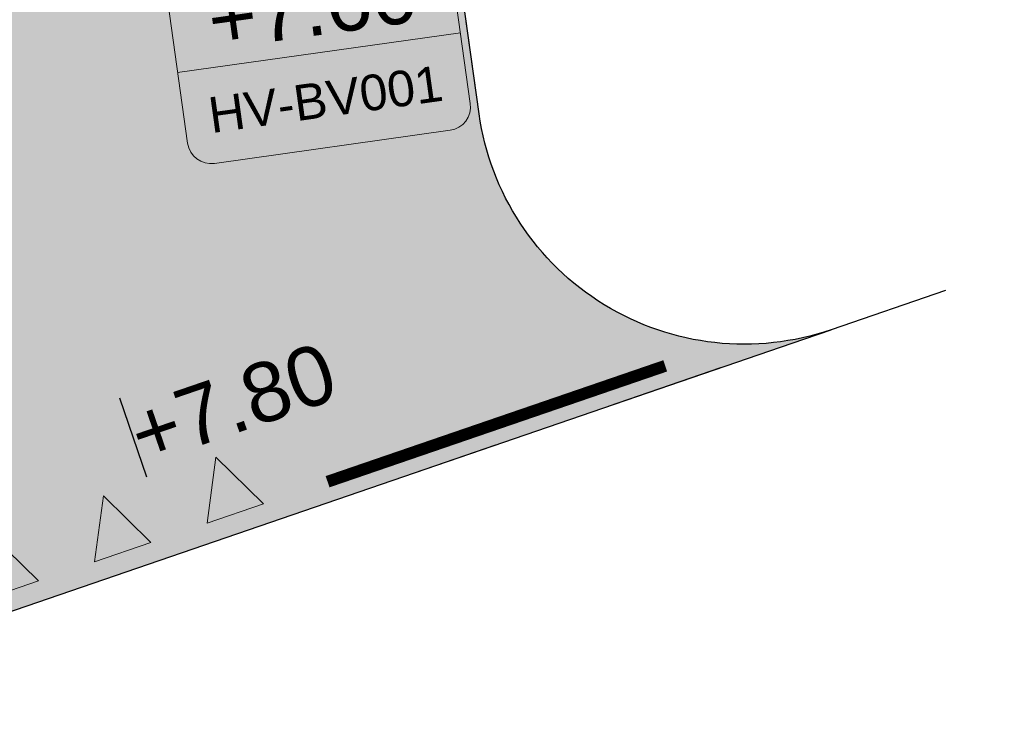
# Model space of a CAD drawing. Extents: x 98477 to 100410, y 398052 to 398969.
# Tile 8 of 256: x 98589.27 to 98597.55, y 398064.56 to 398070.41. Entities that reach past the tile are written whole.
import ezdxf
from ezdxf.enums import TextEntityAlignment as Align

# ---------------------------------------------------------------- set-up
doc = ezdxf.new("R2010")
doc.units = 0
doc.linetypes.add('AL-MATERIAALS', pattern=[2, 1, -1])
doc.linetypes.add('MA-1-1', pattern=[2, 1, -1])
for name, color, linetype, lineweight in [('N-IE-markering 1 - 1 streep', 255, 'MA-1-1', 18), ('N-IE-markering haaientanden 0.5 - 0.5', 255, 'Continuous', 18), ('N-KO-kantverharding', 2, 'Continuous', 25), ('N-RI-DWA putnummer', 24, 'Continuous', 18), ("N-VH-arcering 'MAT' grijs 251", 251, 'Continuous', 18), ('X-AL-materiaalscheiding', 1, 'AL-MATERIAALS', 18), ('X-AL-planthoogte VERWERKT', 180, 'Continuous', 25)]:
    doc.layers.add(name, color=color, linetype=linetype, lineweight=lineweight)
for name, color, linetype, plot in [('X-AL-contourlijnen', 30, 'Continuous', False), ('X-AL-hulplijn', 30, 'Continuous', False), ('X-AL-hulplijn riolering', 30, 'Continuous', False)]:
    doc.layers.add(name, color=color, linetype=linetype, plot=plot)
doc.styles.add('CS Annotative', font='arial.ttf')

# ---------------------------------------------------------------- blocks, each defined once
blk = doc.blocks.new('*U584')
at = {"layer": 'X-AL-hulplijn riolering'}
for points in [[(-0.6275572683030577, 0.6275572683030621), (7.682743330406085e-16, 0), (0.6275572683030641, 0.6275572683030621, 0.4142135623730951)], [(3.290701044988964e-15, 0), (-0.6275572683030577, -0.6275572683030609, 0.4142135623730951), (0.6275572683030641, -0.6275572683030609)]]:
    blk.add_hatch(color=256, dxfattribs=at).paths.add_polyline_path(points)
at = {"lineweight": 9}
blk.add_line((-1.762986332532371, -7.605862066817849), (10.12023049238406, -5.935784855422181), dxfattribs=at)
blk.add_lwpolyline([(-0.2160258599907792, -11.42776124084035), (9.686654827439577, -10.03603023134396, 0.414213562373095), (10.53774979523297, -8.906589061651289), (9.70271118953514, -2.964980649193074, 0.414213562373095), (8.573270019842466, -2.113885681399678), (-1.329410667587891, -3.505616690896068, 0.414213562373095), (-2.180505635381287, -4.635057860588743), (-1.345467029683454, -10.57666627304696, 0.414213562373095)], format="xyb", close=True)
at = {"layer": 'X-AL-hulplijn riolering'}
for points in [[(0.7530687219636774, -0.7530687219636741), (-0.7530687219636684, 0.7530687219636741)], [(0.7530687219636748, 0.7530687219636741), (-0.7530687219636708, -0.7530687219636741)]]:
    blk.add_lwpolyline(points, dxfattribs=at)
blk.add_circle((3.290701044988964e-15, 0), 0.8875, dxfattribs=at)
at = {"style": 'CS Annotative'}
for tag, height, p in [('HOOGTE', 2.5, (3.903637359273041, -4.814205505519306)), ('NR', 1.5, (4.453606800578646, -8.72744141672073))]:
    blk.add_attdef(tag, text='', height=height, rotation=7.999999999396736, dxfattribs=at).set_placement(p, align=Align.MIDDLE_CENTER)
blk = doc.blocks.new('*U518')
at = {"layer": 'X-AL-hulplijn', "flags": 128}
blk.add_lwpolyline([(-0.1136445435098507, 0.3310361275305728), (0.1136445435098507, -0.3310361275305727)], dxfattribs=at)
at = {"layer": 'X-AL-planthoogte VERWERKT', "linetype": 'Continuous', "style": 'CS Annotative'}
blk.add_attdef('HOOGTE-RECHTS', text='', height=0.4999999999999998, rotation=18.94732156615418, dxfattribs=at).set_placement((8.731149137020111e-11, 0), align=Align.MIDDLE_LEFT)
blk = doc.blocks.new('CS Haaientand 0.5-0.5')
blk.add_hatch(color=256).paths.add_polyline_path([(0, -0.5), (0.25, 0), (-0.25, 0)])
blk.add_lwpolyline([(0, -0.5), (0.25, 0), (-0.25, 0)], close=True)

msp = doc.modelspace()

# ---------------------------------------------------------------- hatches: boundary and pattern name
at = {"layer": "N-VH-arcering 'MAT' grijs 251"}
h = msp.add_hatch(color=256, dxfattribs=at)
h.dxf.hatch_style = 1
edge = h.paths.add_edge_path()
edge.add_line((98801.70985258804, 398275.5025756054), (98759.07881222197, 398269.5111736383))
edge.add_arc((98758.55691309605, 398273.2246788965), 3.749999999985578, 188.0000000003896, 277.9999999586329, ccw=False)
edge.add_line((98754.84340783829, 398272.7027797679), (98754.7320693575, 398273.4949942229))
edge.add_arc((98759.43584268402, 398274.1560664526), 4.75000000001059, 98.00000000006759, 188.0000000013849, ccw=False)
edge.add_line((98758.77477045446, 398278.859839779), (98802.64364589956, 398285.0252081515))
edge.add_arc((98800.79960231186, 398298.1462600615), 13.24999999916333, 278.0000000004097, 315.3695932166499)
edge.add_arc((98814.32101528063, 398284.7981743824), 5.750000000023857, 97.99999999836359, 135.3695932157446, ccw=False)
edge.add_line((98813.52076995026, 398290.4922157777), (98817.94515990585, 398291.114023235))
edge.add_arc((98818.74540523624, 398285.4199818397), 5.750000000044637, 8.00000000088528, 97.99999999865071, ccw=False)
edge.add_line((98824.43944663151, 398286.2202271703), (98832.12180180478, 398231.5574297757))
edge.add_arc((98824.4472242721, 398230.4788382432), 7.74999999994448, -36.90337989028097, 8.000000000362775, ccw=False)
edge.add_line((98830.64450586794, 398225.8252159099), (98822.02531955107, 398214.3469478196))
edge.add_arc((98828.62242576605, 398209.3930917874), 8.249999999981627, 143.0966201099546, 188.000000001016)
edge.add_line((98820.45271419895, 398208.2449137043), (98820.95212056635, 398204.6914527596))
edge.add_line((98820.95212056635, 398204.6914527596), (98824.98814049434, 398175.9736787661))
edge.add_line((98824.98814049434, 398175.9736787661), (98826.34507822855, 398166.3185650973))
edge.add_arc((98829.56344945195, 398166.7708776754), 3.249999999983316, 187.9999999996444, 277.9999999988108)
edge.add_line((98830.01576203, 398163.552506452), (98845.49611657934, 398165.7281284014))
edge.add_line((98845.49611657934, 398165.7281284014), (98850.05134969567, 398166.3683246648))
edge.add_line((98850.05134969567, 398166.3683246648), (98871.26042709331, 398169.349066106))
edge.add_line((98871.26042709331, 398169.349066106), (98879.77673248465, 398170.5459547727))
edge.add_line((98879.77673248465, 398170.5459547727), (98895.91810200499, 398172.8144763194))
edge.add_line((98895.91810200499, 398172.8144763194), (98895.01347684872, 398179.2512187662))
edge.add_line((98895.01347684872, 398179.2512187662), (98835.84495974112, 398170.9356259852))
edge.add_arc((98835.18388751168, 398175.6393993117), 4.749999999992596, 188.0000000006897, 277.9999999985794, ccw=False)
edge.add_line((98830.48011418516, 398174.9783270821), (98825.97718274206, 398207.0183491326))
edge.add_arc((98833.65176027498, 398208.096940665), 7.750000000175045, 143.0966201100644, 188.0000000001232, ccw=False)
edge.add_line((98827.4544786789, 398212.7505629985), (98836.07366499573, 398224.2288310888))
edge.add_arc((98829.47655878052, 398229.1826871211), 8.250000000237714, 323.096620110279, 367.9999999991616)
edge.add_line((98837.64627034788, 398230.3308652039), (98837.34238794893, 398232.4931008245))
edge.add_line((98837.34238794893, 398232.4931008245), (98837.34238780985, 398232.493100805))
edge.add_line((98837.34238780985, 398232.493100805), (98829.68786739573, 398286.9578446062))
edge.add_arc((98835.38190879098, 398287.7580899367), 5.749999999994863, 97.99999999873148, 188.0000000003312, ccw=False)
edge.add_line((98834.58166346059, 398293.452131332), (98882.50500414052, 398300.1873176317))
edge.add_arc((98883.61838894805, 398292.2651730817), 8.000000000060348, 11.632034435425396, 97.9999999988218, ccw=False)
edge.add_line((98891.45409032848, 398293.8781776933), (98890.9995, 398296.0865))
edge.add_line((98890.9995, 398296.0865), (98889.023, 398305.688))
edge.add_line((98889.023, 398305.688), (98888.557, 398307.974))
edge.add_line((98888.557, 398307.974), (98887.38477368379, 398314.7597044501))
edge.add_arc((98879.50153614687, 398313.3978799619), 8.00000000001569, -82.00000000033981, 9.801079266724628, ccw=False)
edge.add_line((98880.6149209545, 398305.475735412), (98872.94460748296, 398304.3977431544))
edge.add_arc((98872.42270835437, 398308.1112484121), 3.749999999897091, 189.4265010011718, 278.00000000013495, ccw=False)
edge.add_arc((92946.7354543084, 397324.3039467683), 6003.049999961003, 9.42650100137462, 10.61166010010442)
edge.add_line((98847.1206531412, 398429.7738954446), (98842.31285519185, 398429.0982035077))
edge.add_arc((92946.7354539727, 397324.3039467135), 5998.200000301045, 9.428546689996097, 10.613773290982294, ccw=False)
edge.add_arc((98860.08948650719, 398306.4687901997), 3.840166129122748, -81.43407539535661, 6.657381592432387, ccw=False)
edge.add_line((98860.66146879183, 398302.6714605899), (98847.18483033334, 398300.7774425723))
edge.add_line((98847.18483033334, 398300.7774425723), (98842.62959721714, 398300.1372463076))
edge.add_line((98842.62959721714, 398300.1372463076), (98820.15051205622, 398296.9780169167))
edge.add_arc((98819.35026672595, 398302.672058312), 5.749999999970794, 187.9999999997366, 277.99999999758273, ccw=False)
edge.add_line((98813.65622533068, 398301.8718129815), (98812.30624625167, 398311.4774132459))
edge.add_line((98812.30624625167, 398311.4774132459), (98811.1093575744, 398319.9937186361))
edge.add_line((98811.1093575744, 398319.9937186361), (98809.24443803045, 398333.2633107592))
edge.add_line((98809.24443803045, 398333.2633107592), (98808.67382831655, 398337.3234098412))
edge.add_line((98808.67382831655, 398337.3234098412), (98807.71353391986, 398344.1562595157))
edge.add_line((98807.71353391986, 398344.1562595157), (98807.70657526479, 398344.2057729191))
edge.add_line((98807.70657526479, 398344.2057729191), (98811.66764753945, 398344.7624653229))
edge.add_line((98811.66764753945, 398344.7624653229), (98829.49247277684, 398347.2675811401))
edge.add_line((98829.49247277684, 398347.2675811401), (98831.96814294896, 398347.6155138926))
edge.add_line((98831.96814294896, 398347.6155138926), (98831.06351779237, 398354.0522563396))
edge.add_line((98831.06351779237, 398354.0522563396), (98828.58784762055, 398353.704323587))
edge.add_line((98828.58784762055, 398353.704323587), (98810.76302238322, 398351.1992077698))
edge.add_line((98810.76302238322, 398351.1992077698), (98806.80195010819, 398350.6425153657))
edge.add_line((98806.80195010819, 398350.6425153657), (98806.79499145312, 398350.6920287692))
edge.add_line((98806.79499145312, 398350.6920287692), (98805.14616655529, 398362.4240275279))
edge.add_line((98805.14616655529, 398362.4240275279), (98805.04836903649, 398363.119893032))
edge.add_line((98805.04836903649, 398363.119893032), (98803.99065346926, 398370.6459303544))
edge.add_line((98803.99065346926, 398370.6459303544), (98802.48758397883, 398381.3408254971))
edge.add_line((98802.48758397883, 398381.3408254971), (98801.4298684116, 398388.8668628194))
edge.add_line((98801.4298684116, 398388.8668628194), (98799.92679892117, 398399.561757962))
edge.add_line((98799.92679892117, 398399.561757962), (98798.86908335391, 398407.0877952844))
edge.add_line((98798.86908335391, 398407.0877952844), (98797.36601386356, 398417.7826904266))
edge.add_line((98797.36601386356, 398417.7826904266), (98796.79540414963, 398421.8427895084))
edge.add_line((98796.79540414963, 398421.8427895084), (98795.88382033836, 398428.3290453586))
edge.add_line((98795.88382033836, 398428.3290453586), (98795.87686168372, 398428.3785587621))
edge.add_line((98795.87686168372, 398428.3785587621), (98799.83793395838, 398428.9352511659))
edge.add_line((98799.83793395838, 398428.9352511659), (98817.66275919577, 398431.4403669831))
edge.add_line((98817.66275919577, 398431.4403669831), (98820.13842936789, 398431.7882997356))
edge.add_line((98820.13842936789, 398431.7882997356), (98819.2338042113, 398438.2250421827))
edge.add_line((98819.2338042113, 398438.2250421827), (98816.75813403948, 398437.87710943))
edge.add_line((98816.75813403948, 398437.87710943), (98798.93330880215, 398435.3719936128))
edge.add_line((98798.93330880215, 398435.3719936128), (98794.9722365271, 398434.8153012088))
edge.add_line((98794.9722365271, 398434.8153012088), (98794.96527787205, 398434.8648146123))
edge.add_line((98794.96527787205, 398434.8648146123), (98793.37870452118, 398446.1538705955))
edge.add_line((98793.37870452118, 398446.1538705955), (98792.73850825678, 398450.7091037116))
edge.add_line((98792.73850825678, 398450.7091037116), (98789.33816684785, 398474.9037900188))
edge.add_line((98789.33816684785, 398474.9037900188), (98783.89169246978, 398474.1383379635))
edge.add_line((98783.89169246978, 398474.1383379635), (98786.76317609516, 398453.7066703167))
edge.add_arc((98782.05940276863, 398453.0455980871), 4.750000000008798, -82.0000000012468, 7.999999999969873, ccw=False)
edge.add_line((98782.72047499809, 398448.3418247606), (98773.11487473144, 398446.9918456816))
edge.add_line((98773.11487473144, 398446.9918456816), (98764.5985693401, 398445.7949570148))
edge.add_line((98764.5985693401, 398445.7949570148), (98743.40683266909, 398442.8166526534))
edge.add_line((98743.40683266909, 398442.8166526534), (98734.89052727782, 398441.6197639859))
edge.add_line((98734.89052727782, 398441.6197639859), (98611.80020633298, 398424.3205475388))
edge.add_line((98611.80020633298, 398424.3205475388), (98607.65702311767, 398453.8008279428))
edge.add_arc((98611.6373665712, 398454.1216500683), 3.993251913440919, 101.39182936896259, 184.6081706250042, ccw=False)
edge.add_line((98610.84862924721, 398458.0362323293), (98611.83889731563, 398458.1754054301))
edge.add_line((98611.83889731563, 398458.1754054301), (98639.5664032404, 398462.0722522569))
edge.add_line((98639.5664032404, 398462.0722522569), (98641.54693937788, 398462.3505984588))
edge.add_line((98641.54693937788, 398462.3505984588), (98659.37176461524, 398464.8557142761))
edge.add_line((98659.37176461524, 398464.8557142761), (98661.84743478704, 398465.2036470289))
edge.add_line((98661.84743478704, 398465.2036470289), (98660.94280963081, 398471.6403894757))
edge.add_line((98660.94280963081, 398471.6403894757), (98649.90132066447, 398470.0886093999))
edge.add_line((98649.90132066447, 398470.0886093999), (98624.64948491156, 398466.5396953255))
edge.add_line((98624.64948491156, 398466.5396953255), (98622.66894877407, 398466.2613491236))
edge.add_line((98622.66894877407, 398466.2613491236), (98604.84412353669, 398463.7562333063))
edge.add_line((98604.84412353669, 398463.7562333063), (98602.86358739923, 398463.4778871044))
edge.add_line((98602.86358739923, 398463.4778871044), (98594.9414428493, 398462.3645022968))
edge.add_line((98594.9414428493, 398462.3645022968), (98576.27488975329, 398459.7410893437))
edge.add_line((98576.27488975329, 398459.7410893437), (98577.17951490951, 398453.3043468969))
edge.add_line((98577.17951490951, 398453.3043468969), (98578.1697829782, 398453.4435199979))
edge.add_line((98578.1697829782, 398453.4435199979), (98598.47059208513, 398456.2943364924))
edge.add_arc((98598.79151287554, 398452.3139562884), 3.993296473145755, 11.424909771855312, 94.60953932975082, ccw=False)
edge.add_line((98602.70568277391, 398453.1049624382), (98606.84886598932, 398423.6246820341))
edge.add_line((98606.84886598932, 398423.6246820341), (98548.81915716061, 398415.4691383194))
edge.add_arc((98548.15808493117, 398420.172911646), 4.750000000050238, 188.0000000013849, 277.99999999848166, ccw=False)
edge.add_line((98543.45431160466, 398419.5118394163), (98539.76818545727, 398445.7399897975))
edge.add_line((98539.76818545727, 398445.7399897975), (98538.97597100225, 398445.6286513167))
edge.add_line((98538.97597100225, 398445.6286513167), (98538.73241807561, 398447.361620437))
edge.add_line((98538.73241807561, 398447.361620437), (98534.77134580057, 398446.8049280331))
edge.add_line((98534.77134580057, 398446.8049280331), (98536.52992450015, 398434.2919904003))
edge.add_line((98536.52992450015, 398434.2919904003), (98537.17012076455, 398429.7367572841))
edge.add_line((98537.17012076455, 398429.7367572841), (98538.39484405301, 398421.0223982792))
edge.add_line((98538.39484405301, 398421.0223982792), (98539.03504031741, 398416.467165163))
edge.add_line((98539.03504031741, 398416.467165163), (98541.02521566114, 398402.30633178))
edge.add_line((98541.02521566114, 398402.30633178), (98541.66541192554, 398397.7510986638))
edge.add_line((98541.66541192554, 398397.7510986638), (98543.65558726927, 398383.5902652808))
edge.add_line((98543.65558726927, 398383.5902652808), (98544.29578353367, 398379.0350321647))
edge.add_line((98544.29578353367, 398379.0350321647), (98545.60401068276, 398369.7265123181))
edge.add_arc((98543.87104156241, 398369.4829593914), 1.750000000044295, -82.00000000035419, 7.99999999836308, ccw=False)
edge.add_line((98544.11459448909, 398367.7499902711), (98522.47723718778, 398364.7090580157))
edge.add_line((98522.47723718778, 398364.7090580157), (98523.21485462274, 398359.4606372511))
edge.add_line((98523.21485462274, 398359.4606372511), (98545.05026553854, 398362.5294041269))
edge.add_line((98545.05026553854, 398362.5294041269), (98549.60549865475, 398363.1696003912))
edge.add_line((98549.60549865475, 398363.1696003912), (98564.16243926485, 398365.2154449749))
edge.add_arc((98564.82351149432, 398360.5116716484), 4.749999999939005, 8.000000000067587, 97.99999999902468, ccw=False)
edge.add_line((98569.5272848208, 398361.172743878), (98576.49985717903, 398311.5603136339))
edge.add_arc((98571.7960838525, 398310.8992414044), 4.749999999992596, -82.0000000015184, 7.999999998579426, ccw=False)
edge.add_line((98572.45715608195, 398306.1954680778), (98563.84182388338, 398304.9846620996))
edge.add_line((98563.84182388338, 398304.9846620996), (98559.28659076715, 398304.3444658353))
edge.add_line((98559.28659076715, 398304.3444658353), (98541.0161448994, 398301.7767221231))
edge.add_line((98541.0161448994, 398301.7767221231), (98541.7537623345, 398296.5283013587))
edge.add_line((98541.7537623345, 398296.5283013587), (98553.88454617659, 398298.2331718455))
edge.add_arc((98554.12809910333, 398296.5002027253), 1.749999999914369, 7.999999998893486, 98.0000000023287, ccw=False)
edge.add_line((98555.86106822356, 398296.7437556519), (98557.35022040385, 398286.1478873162))
edge.add_line((98557.35022040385, 398286.1478873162), (98557.99041666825, 398281.5926542))
edge.add_line((98557.99041666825, 398281.5926542), (98560.13368242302, 398266.3425259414))
edge.add_line((98560.13368242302, 398266.3425259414), (98560.77387868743, 398261.7872928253))
edge.add_line((98560.77387868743, 398261.7872928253), (98562.9171444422, 398246.5371645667))
edge.add_line((98562.9171444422, 398246.5371645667), (98563.5573407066, 398241.9819314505))
edge.add_line((98563.5573407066, 398241.9819314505), (98565.70060646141, 398226.7318031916))
edge.add_line((98565.70060646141, 398226.7318031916), (98566.34080272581, 398222.1765700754))
edge.add_line((98566.34080272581, 398222.1765700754), (98567.56552601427, 398213.4622110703))
edge.add_line((98567.56552601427, 398213.4622110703), (98568.20572227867, 398208.9069779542))
edge.add_line((98568.20572227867, 398208.9069779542), (98576.53105717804, 398149.6691420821))
edge.add_line((98576.53105717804, 398149.6691420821), (98576.55610833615, 398149.4908938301))
edge.add_line((98576.55610833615, 398149.4908938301), (98535.4599834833, 398143.7152101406))
edge.add_line((98535.4599834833, 398143.7152101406), (98536.3465161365, 398137.4072025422))
edge.add_line((98536.3465161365, 398137.4072025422), (98537.33678420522, 398137.5463756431))
edge.add_line((98537.33678420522, 398137.5463756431), (98577.44264098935, 398143.1828862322))
edge.add_line((98577.44264098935, 398143.1828862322), (98578.76478544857, 398133.7753395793))
edge.add_line((98578.76478544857, 398133.7753395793), (98538.65892866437, 398128.1388289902))
edge.add_line((98538.65892866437, 398128.1388289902), (98537.66866059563, 398127.9996558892))
edge.add_line((98537.66866059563, 398127.9996558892), (98538.57328575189, 398121.5629134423))
edge.add_line((98538.57328575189, 398121.5629134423), (98579.66941060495, 398127.3385971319))
edge.add_line((98579.66941060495, 398127.3385971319), (98579.67636925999, 398127.2890837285))
edge.add_line((98579.67636925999, 398127.2890837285), (98580.7660946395, 398119.5352847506))
edge.add_line((98580.7660946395, 398119.5352847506), (98582.57534495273, 398106.6617998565))
edge.add_line((98582.57534495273, 398106.6617998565), (98583.06245080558, 398103.1958616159))
edge.add_line((98583.06245080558, 398103.1958616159), (98584.87170111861, 398090.3223767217))
edge.add_line((98584.87170111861, 398090.3223767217), (98585.35880697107, 398086.8564384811))
edge.add_line((98585.35880697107, 398086.8564384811), (98587.16805728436, 398073.9829535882))
edge.add_line((98587.16805728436, 398073.9829535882), (98588.14928671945, 398067.0011433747))
edge.add_arc((98585.92118356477, 398066.6880038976), 2.249999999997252, -71.05267843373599, 7.999999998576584, ccw=False)
edge.add_line((98586.6517556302, 398064.5599145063), (98587.08769329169, 398064.7095716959))
edge.add_line((98587.08769329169, 398064.7095716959), (98595.76511800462, 398067.6885274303))
edge.add_line((98595.76511800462, 398067.6885274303), (98596.09256923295, 398067.8009412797))
edge.add_arc((98595.36199716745, 398069.9290306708), 2.249999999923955, 187.9999999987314, 288.947321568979, ccw=False)
edge.add_line((98593.13389401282, 398069.6158911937), (98582.46560133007, 398145.5247379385))
edge.add_arc((98587.16937465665, 398146.1858101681), 4.750000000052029, 98.00000000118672, 187.9999999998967, ccw=False)
edge.add_line((98586.50830242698, 398150.8895834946), (98609.06670264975, 398154.0599598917))
edge.add_line((98609.06670264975, 398154.0599598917), (98621.30783352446, 398156.2004915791))
edge.add_line((98621.30783352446, 398156.2004915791), (98618.71337939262, 398174.6609919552))
edge.add_line((98618.71337939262, 398174.6609919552), (98600.88855415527, 398172.155876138))
edge.add_line((98600.88855415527, 398172.155876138), (98602.70587460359, 398159.2249692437))
edge.add_line((98602.70587460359, 398159.2249692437), (98585.67326382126, 398156.8311919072))
edge.add_arc((98585.08617653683, 398161.633146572), 4.837710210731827, 189.0296070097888, 276.97039299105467, ccw=False)
edge.add_line((98580.30841826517, 398160.8738930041), (98573.6350680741, 398208.3572469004))
edge.add_line((98573.6350680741, 398208.3572469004), (98572.71652560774, 398214.8930161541))
edge.add_line((98572.71652560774, 398214.8930161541), (98570.01656744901, 398234.1042166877))
edge.add_line((98570.01656744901, 398234.1042166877), (98569.09802498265, 398240.6399859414))
edge.add_line((98569.09802498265, 398240.6399859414), (98568.63179509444, 398243.9573839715))
edge.add_line((98568.63179509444, 398243.9573839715), (98568.16556520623, 398247.2747820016))
edge.add_arc((98572.86933853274, 398247.9358542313), 4.74999999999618, 98.00000000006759, 188.0000000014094, ccw=False)
edge.add_line((98572.20826630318, 398252.6396275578), (98597.85620928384, 398256.2442108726))
edge.add_line((98597.85620928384, 398256.2442108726), (98604.39197853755, 398257.1627533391))
edge.add_line((98604.39197853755, 398257.1627533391), (98619.64210679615, 398259.3060190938))
edge.add_line((98619.64210679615, 398259.3060190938), (98626.17787604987, 398260.2245615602))
edge.add_line((98626.17787604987, 398260.2245615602), (98639.44746817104, 398262.089481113))
edge.add_line((98639.44746817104, 398262.089481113), (98639.4969815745, 398262.096439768))
edge.add_line((98639.4969815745, 398262.096439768), (98640.05367397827, 398258.1353674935))
edge.add_line((98640.05367397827, 398258.1353674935), (98641.8629242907, 398245.2618825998))
edge.add_line((98641.8629242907, 398245.2618825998), (98642.14127049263, 398243.2813464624))
edge.add_line((98642.14127049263, 398243.2813464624), (98643.25465530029, 398235.3592019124))
edge.add_line((98643.25465530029, 398235.3592019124), (98644.5767997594, 398225.9516552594))
edge.add_line((98644.5767997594, 398225.9516552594), (98646.03811731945, 398215.5538405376))
edge.add_line((98646.03811731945, 398215.5538405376), (98646.38605007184, 398213.0781703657))
edge.add_line((98646.38605007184, 398213.0781703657), (98652.82279251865, 398213.9827955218))
edge.add_line((98652.82279251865, 398213.9827955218), (98652.47485976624, 398216.4584656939))
edge.add_line((98652.47485976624, 398216.4584656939), (98651.70940771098, 398221.904940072))
edge.add_line((98651.70940771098, 398221.904940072), (98651.43106150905, 398223.8854762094))
edge.add_line((98651.43106150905, 398223.8854762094), (98649.62181119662, 398236.758961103))
edge.add_line((98649.62181119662, 398236.758961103), (98649.34346499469, 398238.7394972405))
edge.add_line((98649.34346499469, 398238.7394972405), (98646.49041642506, 398259.0399926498))
edge.add_line((98646.49041642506, 398259.0399926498), (98645.93372402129, 398263.0010649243))
edge.add_line((98645.93372402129, 398263.0010649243), (98645.98323742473, 398263.0080235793))
edge.add_line((98645.98323742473, 398263.0080235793), (98654.39783815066, 398264.1906185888))
edge.add_line((98654.39783815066, 398264.1906185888), (98722.62535253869, 398273.7793704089))
edge.add_line((98722.62535253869, 398273.7793704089), (98731.14165792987, 398274.9762590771))
edge.add_line((98731.14165792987, 398274.9762590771), (98743.97026282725, 398276.7792019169))
edge.add_arc((98744.55735011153, 398271.9772472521), 4.837710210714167, 9.02960700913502, 96.9703929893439, ccw=False)
edge.add_line((98749.33510838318, 398272.73650082), (98750.7268393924, 398262.8338201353))
edge.add_line((98750.7268393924, 398262.8338201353), (98752.41029510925, 398263.0704144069))
edge.add_line((98752.41029510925, 398263.0704144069), (98756.96552822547, 398263.7106106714))
edge.add_line((98756.96552822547, 398263.7106106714), (98772.21565648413, 398265.8538764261))
edge.add_line((98772.21565648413, 398265.8538764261), (98776.77088960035, 398266.4940726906))
edge.add_line((98776.77088960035, 398266.4940726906), (98795.98209013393, 398269.1940308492))
edge.add_line((98795.98209013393, 398269.1940308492), (98800.53732325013, 398269.8342271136))
edge.add_line((98800.53732325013, 398269.8342271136), (98802.46834598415, 398270.1056146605))
edge.add_line((98802.46834598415, 398270.1056146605), (98801.70985258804, 398275.5025756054))
edge = h.paths.add_edge_path(flags=16)
edge.add_line((98744.0622075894, 398333.4636472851), (98751.98435213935, 398334.5770320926))
edge.add_line((98751.98435213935, 398334.5770320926), (98753.96600319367, 398334.8555349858))
edge.add_line((98753.96600319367, 398334.8555349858), (98764.36270300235, 398336.316695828))
edge.add_line((98764.36270300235, 398336.316695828), (98764.36270299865, 398336.3166958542))
edge.add_line((98764.36270299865, 398336.3166958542), (98766.34323913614, 398336.5950420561))
edge.add_line((98766.34323913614, 398336.5950420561), (98774.26538368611, 398337.7084268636))
edge.add_line((98774.26538368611, 398337.7084268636), (98774.24729118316, 398337.8371617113))
edge.add_line((98774.24729118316, 398337.8371617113), (98802.48973650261, 398341.8063785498))
edge.add_line((98802.48973650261, 398341.8063785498), (98803.0185942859, 398338.0433598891))
edge.add_line((98803.0185942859, 398338.0433598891), (98808.47417984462, 398299.2248515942))
edge.add_arc((98800.79960231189, 398298.1462600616), 7.750000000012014, -82.00000000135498, 8.000000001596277, ccw=False)
edge.add_line((98801.87819384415, 398290.4716825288), (98771.96746476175, 398286.2680036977))
edge.add_line((98771.96746476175, 398286.2680036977), (98767.41223164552, 398285.6278074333))
edge.add_line((98767.41223164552, 398285.6278074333), (98755.13290759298, 398283.9020609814))
edge.add_line((98755.13290759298, 398283.9020609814), (98746.61660220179, 398282.7051723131))
edge.add_line((98746.61660220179, 398282.7051723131), (98730.37620587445, 398280.4227334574))
edge.add_line((98730.37620587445, 398280.4227334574), (98721.85990048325, 398279.2258447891))
edge.add_line((98721.85990048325, 398279.2258447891), (98654.3282516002, 398269.7348904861))
edge.add_arc((98653.66717937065, 398274.4386638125), 4.749999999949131, 187.9999999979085, 277.9999999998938, ccw=False)
edge.add_line((98648.96340604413, 398273.7775915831), (98644.1340994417, 398308.1398935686))
edge.add_line((98644.1340994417, 398308.1398935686), (98642.93721077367, 398316.6561989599))
edge.add_line((98642.93721077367, 398316.6561989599), (98640.29988051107, 398335.4217788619))
edge.add_line((98640.29988051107, 398335.4217788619), (98638.12129075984, 398335.1155980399))
edge.add_line((98638.12129075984, 398335.1155980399), (98637.23004949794, 398334.990342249))
edge.add_line((98637.23004949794, 398334.990342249), (98635.05145974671, 398334.6841614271))
edge.add_line((98635.05145974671, 398334.6841614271), (98635.74036659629, 398329.7823344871))
edge.add_line((98635.74036659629, 398329.7823344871), (98636.93725526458, 398321.266029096))
edge.add_line((98636.93725526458, 398321.266029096), (98638.384655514, 398310.967241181))
edge.add_line((98638.384655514, 398310.967241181), (98639.02485177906, 398306.4120080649))
edge.add_line((98639.02485177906, 398306.4120080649), (98641.16811753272, 398291.1618798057))
edge.add_line((98641.16811753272, 398291.1618798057), (98642.36500620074, 398282.6455744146))
edge.add_line((98642.36500620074, 398282.6455744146), (98643.71498527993, 398273.0399741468))
edge.add_arc((98639.01121195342, 398272.3789019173), 4.749999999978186, -82.00000000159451, 7.999999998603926, ccw=False)
edge.add_line((98639.67228418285, 398267.6751285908), (98619.32227537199, 398264.8151213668))
edge.add_line((98619.32227537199, 398264.8151213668), (98614.27190822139, 398264.1053385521))
edge.add_line((98614.27190822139, 398264.1053385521), (98593.92189940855, 398261.2453313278))
edge.add_arc((98593.26082717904, 398265.9491046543), 4.750000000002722, 188.0000000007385, 277.9999999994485, ccw=False)
edge.add_line((98588.55705385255, 398265.2880324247), (98581.77932383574, 398313.5140873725))
edge.add_line((98581.77932383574, 398313.5140873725), (98580.58243516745, 398322.0303927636))
edge.add_line((98580.58243516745, 398322.0303927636), (98575.23122943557, 398360.1062000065))
edge.add_line((98575.23122943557, 398360.1062000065), (98574.59103317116, 398364.6614331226))
edge.add_line((98574.59103317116, 398364.6614331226), (98572.66348572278, 398378.3766458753))
edge.add_line((98572.66348572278, 398378.3766458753), (98571.18825085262, 398388.8734874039))
edge.add_line((98571.18825085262, 398388.8734874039), (98568.51612731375, 398407.8866343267))
edge.add_arc((98573.21990064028, 398408.5477065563), 4.750000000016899, 97.9999999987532, 188.0000000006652, ccw=False)
edge.add_line((98572.55882841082, 398413.2514798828), (98607.11918401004, 398418.1086211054))
edge.add_line((98607.11918401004, 398418.1086211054), (98607.61431804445, 398418.1782076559))
edge.add_line((98607.61431804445, 398418.1782076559), (98611.58353488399, 398389.9357623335))
edge.add_line((98611.58353488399, 398389.9357623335), (98611.454800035, 398389.9176698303))
edge.add_line((98611.454800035, 398389.9176698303), (98613.2640503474, 398377.0441849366))
edge.add_line((98613.2640503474, 398377.0441849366), (98613.33363689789, 398376.5490509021))
edge.add_line((98613.33363689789, 398376.5490509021), (98626.20712179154, 398378.3583012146))
edge.add_line((98626.20712179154, 398378.3583012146), (98628.18765792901, 398378.6366474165))
edge.add_line((98628.18765792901, 398378.6366474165), (98636.10980247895, 398379.7500322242))
edge.add_line((98636.10980247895, 398379.7500322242), (98648.36932117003, 398381.4729952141))
edge.add_line((98648.36932117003, 398381.4729952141), (98647.4646960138, 398387.9097376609))
edge.add_line((98647.4646960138, 398387.9097376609), (98634.59121112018, 398386.1004873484))
edge.add_line((98634.59121112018, 398386.1004873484), (98632.49184281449, 398385.8054403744))
edge.add_line((98632.49184281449, 398385.8054403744), (98619.73719008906, 398384.0128908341))
edge.add_line((98619.73719008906, 398384.0128908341), (98617.50908693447, 398383.6997513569))
edge.add_line((98617.50908693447, 398383.6997513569), (98612.56565838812, 398418.8740731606))
edge.add_line((98612.56565838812, 398418.8740731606), (98613.06079242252, 398418.943659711))
edge.add_line((98613.06079242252, 398418.943659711), (98667.57504960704, 398426.6051389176))
edge.add_line((98667.57504960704, 398426.6051389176), (98722.08930679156, 398434.2666181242))
edge.add_line((98722.08930679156, 398434.2666181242), (98726.14940587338, 398434.8372278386))
edge.add_line((98726.14940587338, 398434.8372278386), (98759.42241298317, 398439.51344403))
edge.add_line((98759.42241298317, 398439.51344403), (98763.48251206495, 398440.084053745))
edge.add_line((98763.48251206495, 398440.084053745), (98783.48592705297, 398442.8953503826))
edge.add_arc((98784.14699928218, 398438.191577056), 4.750000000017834, 8.000000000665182, 97.99999999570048, ccw=False)
edge.add_line((98788.85077260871, 398438.8526492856), (98795.6145853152, 398390.7256211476))
edge.add_arc((98790.91081198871, 398390.064548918), 4.749999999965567, -82.00000000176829, 8.000000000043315, ccw=False)
edge.add_line((98791.57188421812, 398385.3607755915), (98787.36324492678, 398384.7692899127))
edge.add_line((98787.36324492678, 398384.7692899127), (98774.48976003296, 398382.9600396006))
edge.add_line((98774.48976003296, 398382.9600396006), (98766.12199485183, 398381.7840268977))
edge.add_line((98766.12199485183, 398381.7840268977), (98766.07248144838, 398381.7770682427))
edge.add_line((98766.07248144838, 398381.7770682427), (98764.94517930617, 398389.7982395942))
edge.add_line((98764.94517930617, 398389.7982395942), (98762.09213076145, 398410.0987350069))
edge.add_line((98762.09213076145, 398410.0987350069), (98761.95295766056, 398411.0890030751))
edge.add_line((98761.95295766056, 398411.0890030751), (98755.5162152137, 398410.1843779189))
edge.add_line((98755.5162152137, 398410.1843779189), (98755.65538831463, 398409.1941098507))
edge.add_line((98755.65538831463, 398409.1941098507), (98758.50843688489, 398388.893614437))
edge.add_line((98758.50843688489, 398388.893614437), (98759.63573900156, 398380.8724430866))
edge.add_line((98759.63573900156, 398380.8724430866), (98759.5862255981, 398380.8654844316))
edge.add_line((98759.5862255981, 398380.8654844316), (98748.79230364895, 398379.3484976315))
edge.add_line((98748.79230364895, 398379.3484976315), (98744.23707053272, 398378.7083013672))
edge.add_line((98744.23707053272, 398378.7083013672), (98741.31577972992, 398378.2977407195))
edge.add_line((98741.31577972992, 398378.2977407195), (98735.86930535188, 398377.532288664))
edge.add_line((98735.86930535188, 398377.532288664), (98732.94801454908, 398377.1217280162))
edge.add_line((98732.94801454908, 398377.1217280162), (98728.39278143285, 398376.4815317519))
edge.add_line((98728.39278143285, 398376.4815317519), (98718.31915239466, 398375.0657755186))
edge.add_arc((98720.44154218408, 398359.9641874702), 15.25000000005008, 97.9999999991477, 128.0000000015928)
edge.add_line((98711.052704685, 398371.9813514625), (98707.24934533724, 398369.0098414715))
edge.add_line((98707.24934533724, 398369.0098414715), (98710.51235115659, 398364.8333844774))
edge.add_line((98710.51235115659, 398364.8333844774), (98713.62044188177, 398367.261691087))
edge.add_arc((98721.25410813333, 398357.3241039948), 12.53110121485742, 99.37790491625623, 127.53006232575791, ccw=False)
edge.add_line((98719.21222162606, 398369.6877279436), (98728.55711414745, 398371.001066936))
edge.add_line((98728.55711414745, 398371.001066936), (98733.11234726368, 398371.6412632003))
edge.add_line((98733.11234726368, 398371.6412632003), (98743.90626921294, 398373.1582500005))
edge.add_line((98743.90626921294, 398373.1582500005), (98752.42257460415, 398374.3551386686))
edge.add_line((98752.42257460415, 398374.3551386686), (98763.21649655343, 398375.8721254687))
edge.add_line((98763.21649655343, 398375.8721254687), (98767.77172966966, 398376.512321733))
edge.add_line((98767.77172966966, 398376.512321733), (98793.32064568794, 398380.102987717))
edge.add_arc((98793.7681908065, 398376.2908113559), 3.838357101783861, 9.304190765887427, 96.69580920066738, ccw=False)
edge.add_line((98797.55605007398, 398376.9113815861), (98799.60189465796, 398362.3544409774))
edge.add_line((98799.60189465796, 398362.3544409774), (98801.64078058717, 398347.8470137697))
edge.add_line((98801.64078058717, 398347.8470137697), (98801.71036713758, 398347.3518797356))
edge.add_line((98801.71036713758, 398347.3518797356), (98773.46792181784, 398343.3826628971))
edge.add_line((98773.46792181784, 398343.3826628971), (98773.36075853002, 398344.1451693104))
edge.add_line((98773.36075853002, 398344.1451693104), (98770.8850883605, 398343.7972365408))
edge.add_line((98770.8850883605, 398343.7972365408), (98758.01160346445, 398341.9879862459))
edge.add_line((98758.01160346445, 398341.9879862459), (98756.03106732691, 398341.7096400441))
edge.add_line((98756.03106732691, 398341.7096400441), (98743.15758242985, 398339.900389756))
edge.add_line((98743.15758242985, 398339.900389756), (98743.15758243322, 398339.9003897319))
edge.add_line((98743.15758243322, 398339.9003897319), (98742.16731436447, 398339.761216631))
edge.add_line((98742.16731436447, 398339.761216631), (98743.07193952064, 398333.3244741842))
edge.add_line((98743.07193952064, 398333.3244741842), (98744.0622075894, 398333.4636472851))
edge = h.paths.add_edge_path(flags=16)
edge.add_line((98545.99047331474, 398402.9031704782), (98545.73996173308, 398404.6856530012))
edge.add_arc((98550.44373505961, 398405.3467252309), 4.750000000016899, 98.00000000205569, 188.0000000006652, ccw=False)
edge.add_line((98549.78266282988, 398410.0504985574), (98557.70480737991, 398411.1638833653))
edge.add_arc((98558.36587960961, 398406.4601100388), 4.750000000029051, 8.000000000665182, 98.00000000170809, ccw=False)
edge.add_line((98563.06965293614, 398407.1211822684), (98563.35495779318, 398405.0911327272))
edge.add_line((98563.35495779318, 398405.0911327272), (98565.09462155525, 398392.7127818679))
edge.add_line((98565.09462155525, 398392.7127818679), (98565.44255430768, 398390.237111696))
edge.add_line((98565.44255430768, 398390.237111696), (98567.18221806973, 398377.8587608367))
edge.add_line((98567.18221806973, 398377.8587608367), (98567.46752292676, 398375.8287112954))
edge.add_arc((98562.76374960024, 398375.1676390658), 4.749999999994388, -82.00000000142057, 7.9999999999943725, ccw=False)
edge.add_line((98563.42482182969, 398370.4638657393), (98555.50267727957, 398369.3504809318))
edge.add_arc((98554.84160505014, 398374.0542542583), 4.749999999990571, 187.9999999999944, 277.99999999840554, ccw=False)
edge.add_line((98550.13783172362, 398373.3931820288), (98549.88732014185, 398375.1756645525))
edge.add_line((98549.88732014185, 398375.1756645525), (98548.07806982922, 398388.0491494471))
edge.add_line((98548.07806982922, 398388.0491494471), (98547.79972362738, 398390.0296855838))
edge.add_line((98547.79972362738, 398390.0296855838), (98545.99047331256, 398402.9031704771))
edge = h.paths.add_edge_path(flags=16)
edge.add_line((98580.97427237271, 398279.7231952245), (98580.69592617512, 398281.7037313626))
edge.add_line((98580.69592617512, 398281.7037313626), (98579.23460861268, 398292.1015460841))
edge.add_line((98579.23460861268, 398292.1015460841), (98578.55961907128, 398296.9043462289))
edge.add_arc((98573.85584574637, 398296.2432739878), 4.750000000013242, 8.000000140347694, 98.00000000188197)
edge.add_line((98573.19477351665, 398300.9470473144), (98565.5697093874, 398299.8754144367))
edge.add_arc((98566.23078161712, 398295.1716411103), 4.749999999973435, 98.00000000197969, 186.1903587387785)
edge.add_line((98561.5084782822, 398294.6594387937), (98561.50613232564, 398294.659109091))
edge.add_line((98561.50613232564, 398294.659109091), (98563.66331539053, 398279.3099540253))
edge.add_line((98563.66331539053, 398279.3099540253), (98563.94166159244, 398277.329417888))
edge.add_line((98563.94166159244, 398277.329417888), (98566.09884465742, 398261.9802628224))
edge.add_line((98566.09884465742, 398261.9802628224), (98566.10119061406, 398261.980592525))
edge.add_arc((98570.78174201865, 398262.7898752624), 4.749999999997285, 189.8096412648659, 277.9999999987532)
edge.add_line((98571.4428142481, 398258.0861019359), (98579.06787837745, 398259.1577348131))
edge.add_arc((98578.406806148, 398263.8615081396), 4.749999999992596, 277.9999999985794, 367.9999999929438)
edge.add_line((98583.11057947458, 398264.5225803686), (98582.43558993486, 398269.325380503))
edge.add_line((98582.43558993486, 398269.325380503), (98580.97427237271, 398279.7231952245))
edge = h.paths.add_edge_path(flags=16)
edge.add_line((98615.08128089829, 398162.7819088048), (98614.48868373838, 398166.998456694))
edge.add_arc((98612.75571461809, 398166.7549037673), 1.749999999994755, 8.000000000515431, 98.00000000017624)
edge.add_line((98612.51216169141, 398168.4878728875), (98608.55108941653, 398167.9311804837))
edge.add_arc((98608.79464234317, 398166.1982113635), 1.749999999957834, 97.99999999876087, 188.000000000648)
edge.add_line((98607.06167322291, 398165.9546584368), (98607.65427038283, 398161.7381105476))
edge.add_arc((98609.38723950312, 398161.9816634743), 1.749999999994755, 188.0000000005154, 277.999999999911)
edge.add_line((98609.6307924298, 398160.248694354), (98613.59186470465, 398160.8053867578))
edge.add_arc((98613.348311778, 398162.5383558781), 1.749999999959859, 277.9999999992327, 368.0000000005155)

# ---------------------------------------------------------------- linework, layer by layer
at = {"layer": 'N-IE-markering 1 - 1 streep', "ltscale": 5, "const_width": 0.1, "flags": 128}
msp.add_lwpolyline([(98591.86032278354, 398066.5231073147), (98594.69835147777, 398067.4974012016)], dxfattribs=at)
at = {"layer": 'N-KO-kantverharding', "flags": 128}
msp.add_lwpolyline([(98597.054, 398068.131), (98596.09256923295, 398067.8009412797, -0.4713496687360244), (98593.13389401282, 398069.6158911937), (98582.46560133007, 398145.5247379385, -0.4142135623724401), (98586.50830242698, 398150.8895834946), (98609.06670264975, 398154.0599598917), (98621.30783352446, 398156.2004915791), (98618.71337939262, 398174.6609919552), (98600.88855415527, 398172.155876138), (98602.70587460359, 398159.2249692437), (98585.67326382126, 398156.8311919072, -0.4037257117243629), (98580.30841826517, 398160.8738930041), (98573.6350680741, 398208.3572469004)], format="xyb", dxfattribs=at)
at = {"layer": 'X-AL-contourlijnen', "flags": 128}
msp.add_lwpolyline([(98579.67636925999, 398127.2890837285), (98580.7660946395, 398119.5352847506), (98582.57534495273, 398106.6617998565), (98583.06245080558, 398103.1958616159), (98584.87170111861, 398090.3223767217), (98585.35880697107, 398086.8564384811), (98587.16805728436, 398073.9829535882), (98588.14928671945, 398067.0011433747, -0.3592961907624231), (98586.6517556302, 398064.5599145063), (98587.08769329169, 398064.7095716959), (98595.76511800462, 398067.6885274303), (98596.09256923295, 398067.8009412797, -0.4713496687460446), (98593.13389401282, 398069.6158911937), (98582.46560133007, 398145.5247379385, -0.4142135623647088)], format="xyb", dxfattribs=at)
at = {"layer": 'X-AL-materiaalscheiding', "flags": 128}
msp.add_lwpolyline([(98586.6517556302, 398064.5599145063), (98587.08769329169, 398064.7095716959), (98595.76511800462, 398067.6885274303), (98596.09256923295, 398067.8009412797)], dxfattribs=at)

# ---------------------------------------------------------------- block references
at = {"layer": 'N-IE-markering haaientanden 0.5 - 0.5', "rotation": 198.9473215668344}
for p in [(98591.08475242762, 398066.2568543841), (98590.13893492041, 398065.9321556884), (98589.19311741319, 398065.6074569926)]:
    msp.add_blockref('CS Haaientand 0.5-0.5', p, dxfattribs=at)
at = {"layer": 'N-RI-DWA putnummer'}
ref = msp.add_blockref('*U584', (98590.95248802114, 398071.4853379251), dxfattribs=dict(at, xscale=0.2, yscale=0.2, zscale=0.2))
ref.add_attrib('HOOGTE', '+7.60', dxfattribs={"linetype": 'Continuous', "height": 0.4999999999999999, "rotation": 7.999999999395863, "style": 'CS Annotative'}).set_placement((98591.73321549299, 398070.522496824), align=Align.MIDDLE_CENTER)
ref.add_attrib('NR', 'HV-BV001', dxfattribs={"linetype": 'Continuous', "height": 0.3, "rotation": 7.999999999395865, "style": 'CS Annotative'}).set_placement((98591.84320938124, 398069.7398496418), align=Align.MIDDLE_CENTER)
at = {"layer": 'X-AL-planthoogte VERWERKT'}
msp.add_blockref('*U518', (98590.22480267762, 398066.8966905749), dxfattribs=at).add_auto_attribs({'HOOGTE-RECHTS': '+7.80'})

doc.saveas('drawing.dxf')
